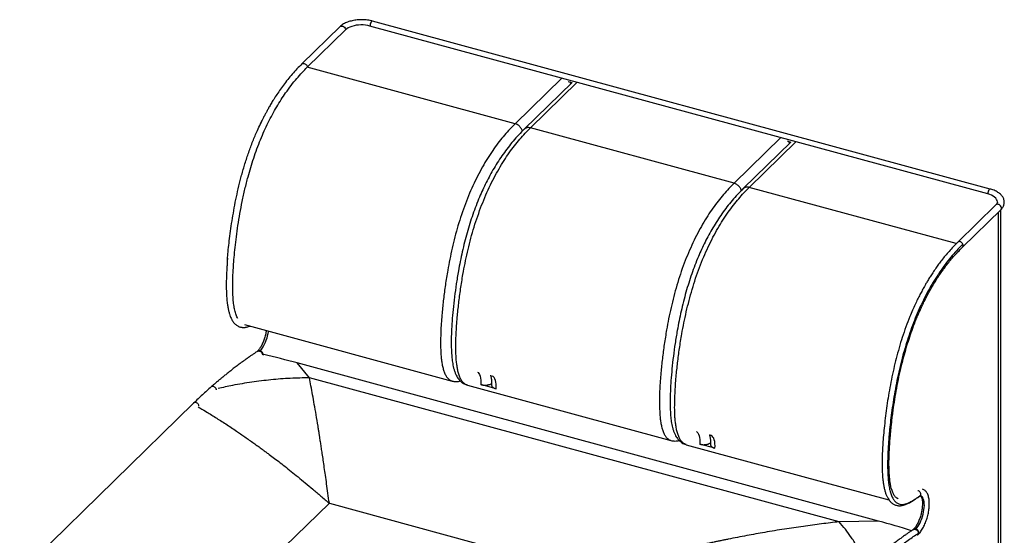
# Paper-space layout '_Trimetric' of a CAD drawing. Header units: millimetres. Extents: x -434 to 718, y -501 to 666.
# Tile 2 of 2: x -424 to 718, y 69 to 666. Entities that reach past the tile are written whole.
import ezdxf

# ---------------------------------------------------------------- set-up
doc = ezdxf.new("R2010")
doc.units = ezdxf.units.MM

psp = doc.layouts.new('_Trimetric')

# ---------------------------------------------------------------- linework, layer by layer
at = {"color": 7, "linetype": 'Continuous', "lineweight": 25}
for p, q in [((701.9, 470.1), (-14.4, 664.8)), ((-52.1, 658.4), (-96.4, 615.1)), ((-45.7, 654.6), (-90.1, 611.3)), ((699, 464.4), (-17.4, 659.1)), ((-96.4, 615.1), (-96.3, 615.2)), ((150.9, 545.8), (-90.1, 611.3)), ((205.1, 598.6), (150.9, 545.8)), ((168.6, 541), (222.8, 593.8)), ((212.5, 594.8), (217, 593.6)), ((217, 593.6), (161.6, 539.6)), ((-144.4, 545.8), (-142.7, 549.3)), ((-143.6, 547.5), (-145.5, 543.5)), ((404.8, 476.8), (168.6, 541)), ((458.9, 529.7), (404.8, 476.8)), ((466.3, 525.8), (470.8, 524.6)), ((470.8, 524.6), (415.5, 470.6)), ((422.5, 472), (476.6, 524.9)), ((662.6, 406.8), (422.5, 472)), ((708.5, 451.7), (664.2, 408.4)), ((669.8, 402.7), (714.1, 446)), ((714.2, -106.6), (714.2, 446.1)), ((711.3, 443.2), (711.3, -112.6)), ((-182.8, 387.1), (-182.7, 389.3)), ((-182.6, 389.8), (-182.7, 388.6)), ((-163.1, 313), (77.9, 247.5)), ((-141.4, 278.3), (-141.5, 278.2)), ((-141.5, 278.2), (-140.6, 278.1)), ((-140.6, 278.1), (-141.4, 278.3)), ((572.5, 85.2), (-101.8, 268.4)), ((-87.6, 251.3), (-101.8, 268.4)), ((526.6, 84.3), (-87.6, 251.3)), ((95, 242.9), (95.6, 242.7)), ((95.6, 242.7), (331.7, 178.5)), ((128.9, 238.5), (111.2, 243.3)), ((-221.9, 221.9), (-423.6, 25)), ((348.9, 173.9), (349.4, 173.7)), ((349.4, 173.7), (584.3, 109.9)), ((382.7, 169.5), (365, 174.3)), ((-116.4, 55.1), (-64.5, 105.7)), ((-64.5, 105.7), (237.1, 23.7)), ((572.5, 85.2), (526.6, 84.3)), ((617.8, 69.1), (618.5, 69.7))]:
    psp.add_line(p, q, dxfattribs=at)
at = {"color": 7, "linetype": 'Continuous', "lineweight": 25, "flags": 128}
for points in [[(-14.4, 664.8), (-14.6, 664.8), (-15.1, 664.7), (-15.6, 664.2), (-16.2, 663.4), (-16.6, 662.5), (-17, 661.3), (-17.3, 660.2), (-17.4, 659.1)], [(-52.1, 658.4), (-51.9, 658.6), (-51, 659), (-50, 659.1), (-49, 658.9), (-48, 658.4), (-47.1, 657.6), (-46.3, 656.7), (-45.9, 655.6), (-45.7, 654.6)], [(-17.4, 659.1), (-19.9, 659.7), (-22.5, 660.1), (-25.2, 660.3), (-28, 660.3), (-30.7, 660.2), (-33.4, 659.9), (-35.9, 659.4), (-38.3, 658.7), (-40.6, 657.9), (-42.6, 656.9), (-44.3, 655.8), (-45.7, 654.6)], [(215.4, 592.1), (215.1, 593), (214.5, 594.3)], [(469.2, 523.1), (468.9, 524), (468.3, 525.3)], [(701.9, 470.1), (701.8, 470.1), (701.3, 470), (700.8, 469.5), (700.2, 468.8), (699.7, 467.8), (699.4, 466.7), (699.1, 465.5), (699, 464.4)], [(710.2, 454.9), (710.2, 455.2), (709.9, 456.7), (709.3, 458), (708.3, 459.4), (707, 460.6), (705.4, 461.7), (703.5, 462.8), (701.4, 463.7), (699, 464.4)], [(714.1, 446), (714.5, 446.5), (714.8, 447.4), (714.8, 448.4), (714.5, 449.5), (713.9, 450.5), (713.1, 451.3), (712.1, 452), (711.1, 452.3), (710, 452.4), (709.1, 452.1), (708.5, 451.7)], [(-135.4, 305.6), (-135.5, 305.1), (-135.9, 302.4), (-136.5, 299.8), (-137.2, 297.2), (-138.1, 294.6), (-139, 292.2), (-140.1, 289.8), (-141.2, 287.7), (-142.4, 285.8), (-143.7, 284.1), (-144.9, 282.7)], [(107.3, 257.9), (107.9, 257.4), (108.9, 256.3), (109.7, 254.9), (110.4, 253.1), (110.8, 251), (111.2, 248.6), (111.3, 246.1), (111.2, 243.3)], [(128.9, 238.5), (129, 241.2), (128.8, 243.8), (128.5, 246.2), (128.1, 248.3), (127.4, 250), (126.6, 251.5), (125.6, 252.6), (124.5, 253.3), (123.9, 253.6)], [(123.6, 243.1), (123.6, 242.7), (123.8, 242), (123.9, 241.7), (124, 241.6), (124, 241.5), (124, 241.5), (124, 241.5), (124, 241.5), (124, 241.5), (124, 241.5), (124, 241.5), (124, 241.5), (124, 241.5), (124, 241.5), (124, 241.5), (124.5, 240.8), (125.2, 240.2), (125.9, 239.7), (127.3, 239), (128.9, 238.5)], [(361.1, 188.9), (361.7, 188.4), (362.7, 187.3), (363.5, 185.9), (364.2, 184.1), (364.7, 182), (365, 179.6), (365.1, 177.1), (365, 174.3)], [(382.7, 169.5), (382.8, 172.3), (382.7, 174.8), (382.4, 177.2), (381.9, 179.3), (381.2, 181.1), (380.4, 182.5), (379.4, 183.6), (378.3, 184.4), (377.7, 184.6)], [(377.4, 174.2), (377.4, 173.7), (377.6, 173.1), (377.8, 172.7), (377.8, 172.6), (377.8, 172.5), (377.8, 172.5), (377.8, 172.5), (377.8, 172.5), (377.8, 172.5), (377.8, 172.5), (377.8, 172.5), (377.8, 172.5), (377.8, 172.5), (377.8, 172.5), (377.8, 172.5), (378.4, 171.8), (379, 171.2), (379.7, 170.8), (381.1, 170), (382.7, 169.5)], [(615.7, 76), (616.9, 77.4), (618.2, 79.1), (619.4, 81), (620.5, 83.1), (621.6, 85.4), (622.5, 87.9), (623.4, 90.5), (624.1, 93.1), (624.7, 95.7), (625.1, 98.3), (625.4, 100.9), (625.5, 103.3), (625.4, 105.6), (625.2, 107.6), (624.8, 109.5), (624.3, 111.1), (623.6, 112.4), (622.8, 113.4), (621.8, 114), (621.2, 114.3)], [(618.5, 69.7), (618.5, 69.8), (619, 70.6), (619.2, 71.6), (619, 72.7), (618.5, 73.8), (617.7, 74.8), (616.8, 75.5), (615.7, 76)]]:
    psp.add_lwpolyline(points, dxfattribs=at)
at = {"color": 7, "linetype": 'Continuous', "lineweight": 25}
for centre, radius, start, end in [((-145.8, 280), 2.84, 71.3768, 131.7299), ((-146.2, 278.1), 4.86, 3.3916, 74.3338), ((-354.8, -662.4), 964.6, 74.7941, 77.1685), ((310.8, -877.1), 997.2, 72.4942, 74.784), ((614.8, 73.3), 2.82, 71.1144, 131.9582), ((616.1, 70.9), 2.51, 305.0973, 2.506)]:
    psp.add_arc(centre, radius, start, end, dxfattribs=at)
for points, knots in [([(-14.4, 664.8), (-14.9, 664.9), (-16.3, 665.3), (-18.7, 665.7), (-21.7, 666.2), (-24.7, 666.4), (-27.7, 666.4), (-30.7, 666.3), (-33.6, 666), (-36.6, 665.6), (-39.4, 664.9), (-42.1, 664.2), (-44.6, 663.2), (-47, 662.1), (-49.2, 660.8), (-50.8, 659.5), (-51.7, 658.7), (-52.1, 658.4)], [0, 0, 0, 0, 0.037454, 0.108012, 0.178335, 0.248483, 0.318542, 0.388596, 0.458712, 0.528972, 0.599467, 0.670294, 0.741549, 0.81331, 0.885595, 0.958276, 1, 1, 1, 1]), ([(-170.6, 319.8), (-170.9, 320.4), (-172.1, 322.4), (-173.5, 326.7), (-174.8, 332.4), (-175.8, 339.3), (-176.4, 347.1), (-176.6, 355.7), (-176.5, 364.2), (-176.2, 372.5), (-175.7, 381.3), (-174.9, 391.2), (-173.8, 402.6), (-172.3, 415), (-170.5, 428.1), (-168.2, 441.8), (-165.6, 455.8), (-162.5, 470), (-159.1, 483.2), (-155.7, 495.2), (-152.2, 506.1), (-148.5, 516.8), (-144.4, 527.3), (-140, 537.5), (-135.4, 547.3), (-130.6, 556.6), (-125.6, 565.4), (-120.4, 573.8), (-114.8, 582.1), (-108.8, 590.3), (-102.4, 598.2), (-96.2, 605.2), (-92.1, 609.3), (-90.1, 611.3)], [0, 0, 0, 0, 0.011816, 0.036088, 0.060337, 0.084669, 0.113918, 0.142801, 0.170666, 0.196762, 0.220677, 0.252406, 0.287019, 0.32393, 0.362581, 0.40245, 0.443065, 0.484016, 0.524642, 0.556776, 0.588783, 0.620872, 0.653273, 0.685885, 0.718347, 0.750771, 0.783256, 0.815871, 0.848195, 0.8878, 0.926427, 0.963905, 1, 1, 1, 1]), ([(-96.3, 615.2), (-98.2, 613.3), (-102, 609.5), (-107.5, 603.4), (-112.7, 597.1), (-117.6, 590.8), (-122.1, 584.6), (-126.2, 578.6), (-129.7, 573.1), (-132.6, 568.2), (-135, 564), (-137, 560.3), (-138.9, 556.8), (-140.7, 553.4), (-142.3, 550.3), (-143.2, 548.4), (-143.6, 547.5)], [0, 0, 0, 0, 0.117096, 0.229982, 0.337303, 0.438079, 0.531602, 0.617355, 0.694756, 0.754808, 0.807682, 0.853434, 0.892215, 0.936076, 0.971977, 1, 1, 1, 1]), ([(-96.3, 615.2), (-96.2, 615.3), (-95.9, 615.6), (-95, 615.9), (-93.6, 615.8), (-92.2, 615.1), (-91, 614.1), (-90.2, 612.7), (-90.1, 611.8), (-90.1, 611.3)], [0, 0, 0, 0, 0.030755, 0.192296, 0.353837, 0.515378, 0.676918, 0.838459, 1, 1, 1, 1]), ([(-182.7, 389.3), (-182.6, 390.4), (-182.2, 394.7), (-181.4, 402.5), (-180.3, 413), (-178.8, 424.3), (-176.9, 436.2), (-174.8, 448.5), (-172.3, 461), (-169.5, 473.6), (-166.2, 486.5), (-162.4, 499.5), (-158.1, 512.7), (-153.3, 525.6), (-148.7, 536.7), (-145.6, 543.2), (-144.4, 545.8)], [0, 0, 0, 0, 0.021681, 0.084409, 0.150745, 0.223336, 0.298334, 0.375023, 0.452758, 0.530968, 0.608522, 0.692269, 0.775793, 0.859882, 0.94496, 1, 1, 1, 1]), ([(150.9, 545.8), (148.9, 543.8), (144.8, 539.6), (138.6, 532.7), (132.5, 525.2), (126.4, 517), (120.4, 508), (114.5, 498.4), (108.8, 488), (103.3, 476.9), (98, 465.2), (93.2, 453), (88.7, 440.4), (84.6, 427.6), (81, 414.6), (77.9, 401.6), (75.1, 388.7), (72.4, 374.5), (70, 359), (67.8, 342.4), (66.3, 328.3), (65.4, 316.5), (64.8, 306.9), (64.5, 297.4), (64.4, 288.1), (64.7, 280.2), (65.3, 273.7), (66, 268.4), (67, 263.5), (68.3, 258.9), (69.9, 254.9), (71.9, 251.6), (74.4, 249.2), (76.4, 247.9), (77.7, 247.7), (77.9, 247.6)], [0, 0, 0, 0, 0.034519, 0.069138, 0.103923, 0.138873, 0.173974, 0.209212, 0.244555, 0.280003, 0.315547, 0.351128, 0.386691, 0.422172, 0.457492, 0.492598, 0.527474, 0.562181, 0.608233, 0.654121, 0.7, 0.72759, 0.755315, 0.783266, 0.811551, 0.840285, 0.858557, 0.877124, 0.895986, 0.915193, 0.934754, 0.954598, 0.974609, 0.994635, 1, 1, 1, 1]), ([(161.6, 539.6), (159.5, 537.4), (155.1, 533.1), (148.8, 525.9), (142.8, 518.5), (137.1, 510.7), (131.6, 502.7), (126.5, 494.4), (121.8, 486.1), (117.4, 477.7), (113.4, 469.3), (109.4, 460.4), (105.6, 450.9), (101.8, 440.6), (98.3, 430.1), (95.1, 419.4), (92.2, 408.4), (89.6, 397.4), (87.2, 386.2), (84.9, 373.8), (82.6, 360), (80.6, 345.1), (79, 330.7), (77.8, 317.2), (77.1, 304.9), (76.8, 294.6), (76.9, 286.2), (77.2, 279.2), (77.8, 272.5), (78.6, 267), (79.6, 262.5), (80.6, 259.1), (81.8, 255.9), (83.1, 253.2), (84.5, 251), (85.6, 249.4), (86.7, 248.2), (87.6, 247.3), (88.9, 246.1), (90.7, 244.8), (92.6, 243.7), (94, 243.3), (94.6, 243.1)], [0, 0, 0, 0, 0.037055, 0.072865, 0.107465, 0.140836, 0.172965, 0.203843, 0.233448, 0.261777, 0.288843, 0.314638, 0.345081, 0.374838, 0.404882, 0.435195, 0.465752, 0.496536, 0.527548, 0.55882, 0.600923, 0.643523, 0.685785, 0.725229, 0.761779, 0.795517, 0.81902, 0.840982, 0.862664, 0.886323, 0.898989, 0.912256, 0.926047, 0.938594, 0.949269, 0.958041, 0.961662, 0.966883, 0.973726, 0.982206, 0.992324, 1, 1, 1, 1]), ([(95.6, 242.8), (95.3, 242.8), (94.1, 243.1), (92.1, 244.4), (89.6, 246.8), (87.6, 250.1), (85.9, 254.1), (84.6, 258.7), (83.7, 263.6), (83, 268.9), (82.4, 275.4), (82.1, 283.3), (82.2, 292.6), (82.5, 302.1), (83.1, 311.6), (84, 323.5), (85.5, 337.6), (87.6, 354.2), (90.1, 369.7), (92.8, 383.9), (95.6, 396.8), (98.7, 409.8), (102.3, 422.8), (106.4, 435.6), (110.9, 448.2), (115.7, 460.4), (120.9, 472.1), (126.5, 483.2), (132.2, 493.6), (138.1, 503.2), (144.1, 512.2), (150.2, 520.4), (156.3, 527.9), (162.5, 534.8), (166.6, 539), (168.6, 541)], [0, 0, 0, 0, 0.005156, 0.025183, 0.045199, 0.065046, 0.08461, 0.103834, 0.122716, 0.141272, 0.159539, 0.188283, 0.216574, 0.244528, 0.272259, 0.299856, 0.345738, 0.391645, 0.437701, 0.472415, 0.5073, 0.542413, 0.57774, 0.613229, 0.648799, 0.684387, 0.719938, 0.755394, 0.790744, 0.825989, 0.861098, 0.896055, 0.930847, 0.965474, 1, 1, 1, 1]), ([(159.4, 537.3), (159.3, 537.6), (159.1, 538.5), (158.3, 540), (157.2, 541.6), (155.9, 543.1), (154.3, 544.3), (152.7, 545.2), (151.5, 545.6), (150.9, 545.8)], [0, 0, 0, 0, 0.0880794, 0.2400661, 0.3920529, 0.5440397, 0.6960265, 0.8480132, 1, 1, 1, 1]), ([(168.6, 541), (168.1, 541.1), (166.9, 541.4), (165.2, 541.3), (163.7, 540.9), (162.5, 540.3), (161.9, 539.8), (161.7, 539.5)], [0, 0, 0, 0, 0.215432, 0.430863, 0.646295, 0.861726, 1, 1, 1, 1]), ([(404.8, 476.8), (402.7, 474.8), (398.6, 470.7), (392.5, 463.8), (386.3, 456.2), (380.2, 448), (374.2, 439.1), (368.3, 429.4), (362.6, 419), (357.1, 407.9), (351.9, 396.3), (347, 384.1), (342.5, 371.5), (338.5, 358.6), (334.9, 345.6), (331.7, 332.6), (328.9, 319.7), (326.3, 305.5), (323.8, 290), (321.6, 273.4), (320.1, 259.3), (319.2, 247.5), (318.6, 237.9), (318.3, 228.4), (318.3, 219.2), (318.6, 211.2), (319.1, 204.7), (319.8, 199.5), (320.8, 194.5), (322.1, 189.9), (323.7, 185.9), (325.8, 182.6), (328.2, 180.2), (330.2, 178.9), (331.5, 178.7), (331.8, 178.6)], [0, 0, 0, 0, 0.034519, 0.069138, 0.103923, 0.138874, 0.173975, 0.209213, 0.244555, 0.280004, 0.315548, 0.351129, 0.386691, 0.422173, 0.457492, 0.492598, 0.527476, 0.562183, 0.608229, 0.654127, 0.7, 0.727589, 0.755315, 0.783265, 0.811549, 0.840288, 0.858551, 0.877103, 0.89598, 0.915201, 0.934762, 0.954602, 0.974614, 0.994639, 1, 1, 1, 1]), ([(415.5, 470.6), (413.3, 468.4), (409, 464.1), (402.7, 456.9), (396.6, 449.5), (390.9, 441.7), (385.5, 433.7), (380.4, 425.4), (375.6, 417.1), (371.2, 408.7), (367.2, 400.3), (363.3, 391.4), (359.4, 381.9), (355.6, 371.6), (352.2, 361.1), (349, 350.4), (346.1, 339.5), (343.4, 328.4), (341, 317.3), (338.7, 304.8), (336.4, 291.1), (334.4, 276.2), (332.8, 261.8), (331.6, 248.2), (330.9, 235.9), (330.6, 225.6), (330.7, 217.2), (331, 210.3), (331.6, 203.6), (332.4, 198), (333.5, 193.5), (334.4, 190.1), (335.6, 186.9), (337, 184.2), (338.3, 182), (339.5, 180.4), (340.5, 179.3), (341.4, 178.3), (342.8, 177.1), (344.5, 175.8), (346.5, 174.7), (347.9, 174.3), (348.5, 174.1)], [0, 0, 0, 0, 0.037055, 0.072865, 0.107465, 0.140836, 0.172965, 0.203843, 0.233448, 0.261777, 0.288843, 0.314638, 0.345082, 0.374838, 0.404882, 0.435195, 0.465752, 0.496536, 0.527549, 0.55882, 0.600923, 0.643523, 0.685785, 0.725229, 0.761779, 0.795517, 0.819021, 0.840982, 0.862665, 0.886324, 0.898989, 0.912257, 0.926047, 0.938594, 0.949269, 0.958041, 0.961662, 0.966883, 0.973726, 0.982206, 0.992324, 1, 1, 1, 1]), ([(349.4, 173.8), (349.2, 173.9), (347.9, 174.1), (345.9, 175.4), (343.5, 177.8), (341.4, 181.1), (339.8, 185.1), (338.5, 189.7), (337.5, 194.7), (336.8, 199.9), (336.2, 206.4), (335.9, 214.3), (336, 223.6), (336.3, 233.1), (336.9, 242.7), (337.8, 254.5), (339.3, 268.6), (341.5, 285.2), (343.9, 300.7), (346.6, 314.9), (349.4, 327.8), (352.6, 340.8), (356.2, 353.8), (360.2, 366.7), (364.7, 379.2), (369.6, 391.4), (374.8, 403.1), (380.3, 414.2), (386, 424.6), (391.9, 434.2), (397.9, 443.2), (404, 451.4), (410.2, 458.9), (416.3, 465.9), (420.4, 470), (422.5, 472)], [0, 0, 0, 0, 0.005156, 0.025183, 0.045199, 0.065046, 0.08461, 0.103834, 0.122716, 0.141272, 0.159539, 0.188283, 0.216574, 0.244528, 0.272259, 0.299856, 0.345738, 0.391645, 0.437701, 0.472415, 0.5073, 0.542413, 0.57774, 0.613229, 0.648799, 0.684387, 0.719938, 0.755394, 0.790744, 0.825989, 0.861098, 0.896055, 0.930847, 0.965474, 1, 1, 1, 1]), ([(413.2, 468.3), (413.1, 468.6), (412.9, 469.6), (412.2, 471), (411.1, 472.6), (409.7, 474.1), (408.2, 475.3), (406.5, 476.3), (405.3, 476.6), (404.8, 476.8)], [0, 0, 0, 0, 0.088079, 0.240066, 0.392053, 0.544039, 0.696026, 0.848013, 1, 1, 1, 1]), ([(422.5, 472), (421.9, 472.1), (420.7, 472.4), (419.1, 472.3), (417.5, 472), (416.3, 471.4), (415.7, 470.8), (415.5, 470.6)], [0, 0, 0, 0, 0.215432, 0.430863, 0.646295, 0.861727, 1, 1, 1, 1]), ([(714.1, 446), (714.4, 446.3), (715.2, 447.1), (716.3, 448.5), (717.3, 450.3), (717.9, 452.1), (718.2, 454), (718.2, 455.8), (717.9, 457.7), (717.3, 459.4), (716.4, 461.1), (715.2, 462.7), (713.7, 464.2), (711.9, 465.6), (709.8, 466.9), (707.6, 468.1), (705.1, 469.1), (703.2, 469.7), (702.1, 470), (701.9, 470.1)], [0, 0, 0, 0, 0.037429, 0.104867, 0.163956, 0.227188, 0.288124, 0.347405, 0.406047, 0.464804, 0.524691, 0.586479, 0.650525, 0.716646, 0.784198, 0.852415, 0.920633, 0.984962, 1, 1, 1, 1]), ([(710.2, 454.9), (710.2, 454.8), (710.3, 454.6), (710.1, 454.1), (709.8, 453.3), (709.3, 452.5), (708.8, 452), (708.5, 451.7)], [0, 0, 0, 0, 0.023684, 0.3159578, 0.5570187, 0.7822809, 1, 1, 1, 1]), ([(664.2, 408.4), (662.5, 406.7), (659.1, 403.3), (654.3, 398), (649.8, 392.9), (645.8, 387.8), (642.1, 383), (638.7, 378.2), (635.4, 373.3), (632.3, 368.6), (629.7, 364.4), (627.5, 360.6), (625.3, 356.8), (623, 352.6), (620.4, 347.6), (617.6, 342.2), (614.7, 336.1), (611.7, 329.4), (608.1, 320.8), (604.1, 310.3), (599.9, 298.2), (596.2, 286), (592.8, 273.8), (589.9, 261.6), (587.3, 249.3), (584.9, 237), (582.9, 224.8), (581.2, 213), (579.8, 201.4), (578.6, 190.1), (577.7, 180.6), (577.2, 172.5), (576.8, 165.6), (576.6, 158.5), (576.5, 151.8), (576.6, 145.7), (576.8, 140.2), (577.1, 135.6), (577.6, 131.3), (578.2, 127.1), (579, 123), (580, 119.1), (581.2, 115.7), (582.6, 112.7), (584.2, 109.9), (586.3, 107.3), (588.9, 105.1), (591.5, 103.8), (593.8, 103.2), (595.4, 102.9), (596.7, 102.9), (597.6, 102.9), (598.3, 103), (599, 103.1), (600.1, 103.3), (601.6, 103.6), (603.4, 104.2), (605.3, 105), (607.3, 105.9), (609.4, 107), (611.6, 108.3), (613.9, 109.8), (616.7, 111.6), (618.7, 113), (619.8, 113.7)], [0, 0, 0, 0, 0.025228, 0.048443, 0.069769, 0.089316, 0.107181, 0.123448, 0.140956, 0.156362, 0.169746, 0.18118, 0.190717, 0.203935, 0.217997, 0.233222, 0.249621, 0.267221, 0.286057, 0.31576, 0.345075, 0.373905, 0.402436, 0.430835, 0.459578, 0.488401, 0.517002, 0.545097, 0.572842, 0.600342, 0.626898, 0.642711, 0.660485, 0.678941, 0.696555, 0.712934, 0.727831, 0.741109, 0.752526, 0.765061, 0.778721, 0.792401, 0.804994, 0.816898, 0.828837, 0.842228, 0.856694, 0.87199, 0.879698, 0.887102, 0.892934, 0.897081, 0.899223, 0.902237, 0.90626, 0.91409, 0.923899, 0.931625, 0.940628, 0.95128, 0.960683, 0.971649, 0.984586, 1, 1, 1, 1]), ([(670.2, 406.2), (667.8, 403.8), (663.1, 399.1), (656.3, 391.2), (649.6, 382.9), (643.3, 374), (637.2, 364.5), (631.3, 354.6), (625.8, 344.3), (620.8, 333.8), (616.1, 323.2), (611.7, 312.1), (607.7, 300.7), (604, 289), (600.5, 277), (597.3, 264.4), (594.4, 251.4), (591.9, 238.6), (589.7, 226), (587.9, 213.8), (586.4, 202.2), (585.3, 192.1), (584.5, 183.3), (583.9, 175.6), (583.4, 167.7), (583, 159.3), (582.9, 150.7), (583, 142), (583.4, 134.2), (584.2, 127.6), (585.2, 122), (586.6, 117), (588.3, 112.6), (590.4, 109.1), (592.9, 106.5), (595.7, 104.9), (598.7, 104.3), (601.7, 104.5), (604.8, 105.3), (607.5, 106.5), (609.9, 107.7), (612.2, 109.1), (614.7, 110.6), (617.5, 112.5), (619.5, 113.8), (620.6, 114.5)], [0, 0, 0, 0, 0.034676, 0.068277, 0.100908, 0.13269, 0.163763, 0.194345, 0.224736, 0.252536, 0.280391, 0.308425, 0.336461, 0.364238, 0.391926, 0.422191, 0.452651, 0.483003, 0.512827, 0.541846, 0.569753, 0.596215, 0.615767, 0.634133, 0.65375, 0.675264, 0.698073, 0.721625, 0.745434, 0.763471, 0.781492, 0.799521, 0.817646, 0.835692, 0.85366, 0.87179, 0.889101, 0.905533, 0.921162, 0.936536, 0.946847, 0.958039, 0.970424, 0.984309, 1, 1, 1, 1]), ([(595.1, 111.1), (595, 111.1), (594.6, 111.2), (593.9, 111.5), (593.1, 112), (592.2, 112.8), (591.1, 114), (590.1, 115.6), (589.2, 117.4), (588.4, 119.3), (587.6, 121.8), (586.7, 125), (585.9, 129.2), (585.3, 133.9), (584.9, 139), (584.6, 144.2), (584.5, 149.7), (584.5, 155.1), (584.6, 160.2), (584.8, 165), (585, 169.5), (585.3, 173.7), (585.5, 177.1), (585.8, 180.4), (586.1, 183.8), (586.4, 187.6), (586.8, 191.9), (587.3, 196.9), (588, 202.7), (588.8, 209.3), (590, 218.3), (591.7, 229.4), (594.1, 242.4), (596.7, 255.4), (599.5, 267.4), (602.4, 278.5), (605.3, 288.6), (608.6, 298.8), (612.1, 309), (615.4, 317.5), (618.1, 324), (620, 328.3), (621.5, 331.6), (622.7, 334.3), (623.9, 336.7), (625.2, 339.5), (626.9, 342.9), (628.9, 346.7), (631.1, 350.8), (633.6, 355.2), (636.4, 360.1), (639.7, 365.4), (643.2, 370.7), (646.9, 376), (650.7, 381.1), (654.9, 386.5), (659.5, 391.9), (664.5, 397.4), (668, 400.9), (669.8, 402.7)], [0, 0, 0, 0, 0.004125, 0.013432, 0.021964, 0.032573, 0.044799, 0.057317, 0.068384, 0.077885, 0.089392, 0.103301, 0.119708, 0.138677, 0.15454, 0.171849, 0.190145, 0.20729, 0.222851, 0.236773, 0.251077, 0.263171, 0.273188, 0.281555, 0.292101, 0.302585, 0.314544, 0.328702, 0.345183, 0.364098, 0.384456, 0.420497, 0.456628, 0.492418, 0.527312, 0.555185, 0.583324, 0.611847, 0.640906, 0.670214, 0.686246, 0.699458, 0.709876, 0.717511, 0.724263, 0.733179, 0.744304, 0.757904, 0.771142, 0.786538, 0.804121, 0.823991, 0.846284, 0.866808, 0.889203, 0.91358, 0.940069, 0.96882, 1, 1, 1, 1]), ([(670.2, 406.2), (670, 406.6), (669.5, 407.4), (668.4, 408.4), (667, 409.1), (665.6, 409.2), (664.7, 408.9), (664.3, 408.5), (664.3, 408.4)], [0, 0, 0, 0, 0.1658967, 0.3591, 0.5523032, 0.7455064, 0.9387096, 1, 1, 1, 1]), ([(669.7, 402.7), (669.9, 402.9), (670.4, 403.4), (670.6, 404.6), (670.4, 405.6), (670.2, 406.1), (670.2, 406.2)], [0, 0, 0, 0, 0.241039, 0.595081, 0.949123, 1, 1, 1, 1]), ([(-182.7, 388.6), (-182.8, 387.6), (-183, 385.2), (-183.2, 381.2), (-183.5, 376.2), (-183.8, 370.4), (-184, 363.9), (-184.1, 357.2), (-183.9, 350.4), (-183.6, 343.8), (-183, 338), (-182.2, 333.1), (-181.4, 328.9), (-180.4, 325.4), (-179.5, 322.6), (-178.6, 320.6), (-177.8, 319.1), (-177.2, 317.9), (-176.6, 316.9), (-175.9, 316), (-175, 314.8), (-173.8, 313.5), (-172.3, 312.3), (-170.7, 311.3), (-169, 310.5), (-167.5, 310), (-166.2, 309.8), (-165, 309.7), (-164, 309.6), (-163.2, 309.6), (-162.4, 309.7), (-161.6, 309.8), (-160.5, 310), (-159, 310.4), (-157.6, 310.8), (-156.7, 311.2), (-156.5, 311.2)], [0, 0, 0, 0, 0.023925, 0.055714, 0.094589, 0.14405, 0.19909, 0.25657, 0.315575, 0.375317, 0.43516, 0.479906, 0.524512, 0.566007, 0.602016, 0.626867, 0.648017, 0.665471, 0.679268, 0.692734, 0.710776, 0.735506, 0.763121, 0.78993, 0.815834, 0.839557, 0.857858, 0.874366, 0.88864, 0.90037, 0.909629, 0.919813, 0.935416, 0.960214, 0.991649, 1, 1, 1, 1]), ([(-137.7, 306.1), (-137.8, 305.3), (-138.1, 303.6), (-138.6, 301.1), (-139.3, 298.5), (-140.1, 296), (-140.9, 293.6), (-141.9, 291.3), (-142.9, 289.1), (-144, 287.1), (-145.1, 285.4), (-146.2, 283.9), (-147.1, 282.8), (-147.6, 282.3), (-147.7, 282.2)], [0, 0, 0, 0, 0.086396, 0.174793, 0.263424, 0.352132, 0.440732, 0.529056, 0.616934, 0.704171, 0.790535, 0.875759, 0.959553, 1, 1, 1, 1]), ([(-147.8, 282), (-149, 281.2), (-151.2, 279.7), (-154.3, 277.6), (-156.9, 275.8), (-159, 274.3), (-160.8, 273), (-162.5, 271.8), (-165.2, 269.9), (-169, 267.1), (-173.6, 263.6), (-177.9, 260.3), (-181.8, 257.2), (-184.9, 254.7), (-187.3, 252.8), (-189.2, 251.2), (-191.6, 249.2), (-194.5, 246.7), (-197.9, 243.9), (-200.3, 241.8), (-201.6, 240.7)], [0, 0, 0, 0, 0.0675152, 0.1254118, 0.1736996, 0.2123884, 0.2436594, 0.2748327, 0.3065029, 0.3955562, 0.4849641, 0.5608236, 0.6356045, 0.7038828, 0.7314743, 0.7675773, 0.8125053, 0.8662373, 0.9287466, 1, 1, 1, 1]), ([(-147.9, 281.9), (-147.7, 282), (-147.4, 282.2), (-146.6, 282.4), (-145.4, 282.3), (-144.3, 281.8), (-143.5, 281.2), (-142.8, 280.4), (-142.4, 279.5), (-142.1, 278.6), (-142.1, 278.1), (-142.1, 277.9)], [0, 0, 0, 0, 0.07756, 0.164857, 0.331899, 0.498547, 0.585918, 0.675756, 0.820614, 0.913759, 1, 1, 1, 1]), ([(-87.6, 251.3), (-95, 251.1), (-109.8, 250.8), (-132.2, 249), (-154.5, 246.3), (-175, 242.9), (-188, 240), (-193.6, 238.8)], [0, 0, 0, 0, 0.2101897, 0.4203795, 0.6305692, 0.8407589, 1, 1, 1, 1]), ([(-64.5, 105.7), (-65.1, 109.6), (-66.1, 117.2), (-67.6, 128), (-69, 138), (-70.3, 147.2), (-71.5, 155.7), (-72.7, 163.1), (-73.7, 169.7), (-74.5, 175.4), (-75.2, 179.5), (-75.6, 182.2), (-75.8, 183.6), (-76, 185.1), (-76.3, 186.8), (-76.6, 188.8), (-77, 191), (-77.3, 193.1), (-78.3, 198.9), (-79.8, 208.2), (-81.9, 220.3), (-83.9, 231.4), (-85.8, 241.7), (-87, 248.1), (-87.6, 251.3)], [0, 0, 0, 0, 0.068002, 0.13235, 0.193045, 0.250087, 0.303474, 0.353209, 0.393952, 0.431867, 0.466952, 0.47675, 0.486303, 0.495609, 0.507254, 0.52223, 0.537124, 0.551935, 0.566663, 0.660293, 0.750441, 0.837108, 0.920294, 1, 1, 1, 1]), ([(122.3, 254.3), (122.3, 254.1), (122.5, 253.8), (122.8, 252.9), (123.1, 251.8), (123.3, 250.3), (123.5, 248.6), (123.6, 246.6), (123.6, 244.8), (123.6, 243.6), (123.6, 243.1)], [0, 0, 0, 0, 0.119691, 0.243765, 0.371637, 0.503897, 0.640541, 0.781224, 0.925433, 1, 1, 1, 1]), ([(-201.6, 240.7), (-205, 237.7), (-211.7, 231.7), (-218.5, 225.1), (-221.9, 221.9)], [0, 0, 0, 0, 0.500016, 1, 1, 1, 1]), ([(-195.5, 237.3), (-195.5, 237.5), (-195.6, 238.3), (-196.3, 239.5), (-197.5, 240.6), (-198.9, 241.3), (-200.2, 241.3), (-201.2, 241.1), (-201.5, 240.7), (-201.6, 240.6)], [0, 0, 0, 0, 0.100686, 0.273391, 0.446035, 0.618536, 0.791223, 0.963833, 1, 1, 1, 1]), ([(77.9, 247.5), (78.6, 247.4), (80.1, 247), (82.6, 246.9), (85.1, 247), (86.7, 247.4), (87.3, 247.6)], [0, 0, 0, 0, 0.191502, 0.455898, 0.789977, 1, 1, 1, 1]), ([(111.2, 243.3), (111.6, 243.2), (112.4, 243), (113.6, 242.8), (114.7, 242.7), (115.5, 242.7), (116.1, 242.7), (116.8, 242.7), (117.4, 242.7), (118.1, 242.8), (118.6, 242.9), (118.9, 242.9), (119.3, 243), (119.8, 243.1), (120.6, 243.3), (121.4, 243.5), (122.5, 243.9), (123.2, 244.3), (123.6, 244.6)], [0, 0, 0, 0, 0.092659, 0.188133, 0.28644, 0.327982, 0.372015, 0.41854, 0.46756, 0.519075, 0.573089, 0.575207, 0.5942, 0.649006, 0.70427, 0.774513, 0.859734, 1, 1, 1, 1]), ([(-215.7, 218.8), (-215.7, 219), (-215.8, 219.7), (-216.5, 220.8), (-217.7, 221.9), (-219.1, 222.5), (-220.4, 222.6), (-221.4, 222.4), (-221.7, 221.9), (-221.8, 221.8)], [0, 0, 0, 0, 0.085964, 0.257861, 0.429758, 0.601655, 0.773552, 0.94545, 1, 1, 1, 1]), ([(-216.7, 217.6), (-213.8, 215.9), (-207.1, 211.9), (-196.5, 205.3), (-184.6, 197.7), (-174.8, 191.2), (-167.4, 186.1), (-162.4, 182.7), (-157.3, 179.1), (-152.2, 175.5), (-147.3, 171.9), (-142.9, 168.8), (-139.1, 165.9), (-134.8, 162.8), (-129.5, 158.8), (-123, 153.9), (-116.1, 148.5), (-108.6, 142.6), (-100.7, 136.2), (-92.3, 129.3), (-83.5, 122), (-74.2, 114.1), (-67.8, 108.5), (-64.5, 105.7)], [0, 0, 0, 0, 0.057373, 0.133185, 0.211708, 0.292941, 0.325595, 0.358668, 0.39216, 0.42607, 0.45833, 0.489792, 0.51181, 0.534548, 0.573608, 0.615965, 0.661619, 0.71057, 0.762818, 0.817343, 0.875048, 0.935934, 1, 1, 1, 1]), ([(376.1, 185.3), (376.2, 185.2), (376.3, 184.8), (376.6, 183.9), (376.9, 182.8), (377.2, 181.3), (377.4, 179.6), (377.5, 177.6), (377.5, 175.8), (377.4, 174.6), (377.4, 174.2)], [0, 0, 0, 0, 0.119691, 0.243765, 0.371637, 0.503897, 0.640541, 0.781224, 0.925433, 1, 1, 1, 1]), ([(331.7, 178.5), (332.4, 178.4), (334, 178), (336.4, 177.9), (338.9, 178), (340.5, 178.4), (341.2, 178.6)], [0, 0, 0, 0, 0.191501, 0.455889, 0.789949, 1, 1, 1, 1]), ([(365, 174.3), (365.4, 174.2), (366.2, 174), (367.5, 173.8), (368.5, 173.7), (369.4, 173.7), (370, 173.7), (370.6, 173.7), (371.3, 173.8), (372, 173.8), (372.4, 173.9), (372.8, 174), (373.1, 174), (373.7, 174.1), (374.4, 174.3), (375.2, 174.6), (376.3, 175), (377, 175.4), (377.4, 175.6)], [0, 0, 0, 0, 0.092659, 0.188133, 0.28644, 0.327982, 0.372015, 0.41854, 0.46756, 0.519075, 0.573089, 0.575207, 0.5942, 0.649006, 0.70427, 0.774513, 0.859734, 1, 1, 1, 1]), ([(621.2, 114.3), (621.2, 114.3), (621.2, 114.3), (621.3, 114.2), (621.5, 114), (621.9, 113.4), (622.3, 112.5), (622.7, 111.4), (623, 109.9), (623.2, 108.2), (623.3, 106.3), (623.3, 104.2), (623.2, 101.9), (622.9, 99.5), (622.5, 96.9), (622, 94.4), (621.3, 91.8), (620.5, 89.3), (619.7, 86.9), (618.7, 84.5), (617.7, 82.4), (616.6, 80.4), (615.5, 78.6), (614.4, 77.1), (613.5, 76.1), (613, 75.6), (612.9, 75.4)], [0, 0, 0, 0, 0.0289209, 0.0739414, 0.1129373, 0.1543182, 0.1943306, 0.2344974, 0.2753986, 0.3172052, 0.3598603, 0.4032295, 0.4471639, 0.4915258, 0.5361957, 0.581072, 0.6260666, 0.6711004, 0.7160793, 0.7609184, 0.8055312, 0.849818, 0.8936619, 0.9369273, 0.9794663, 1, 1, 1, 1]), ([(617.8, 120.6), (618.1, 120.6), (618.6, 120.4), (619.5, 119.8), (620.3, 118.9), (620.8, 117.9), (621.1, 116.8), (621.1, 115.7), (620.8, 114.9), (620.6, 114.6), (620.6, 114.5)], [0, 0, 0, 0, 0.097214, 0.243035, 0.388855, 0.534676, 0.680497, 0.826318, 0.972139, 1, 1, 1, 1]), ([(618.5, 69.7), (618.7, 70), (619.6, 70.8), (620.9, 72.4), (622.3, 74.5), (623.7, 76.7), (625, 79.2), (626.2, 81.8), (627.3, 84.5), (628.3, 87.2), (629.1, 90.1), (629.9, 93), (630.5, 95.9), (630.9, 98.8), (631.2, 101.6), (631.3, 104.3), (631.3, 107), (631.1, 109.5), (630.8, 111.9), (630.2, 114.2), (629.5, 116.2), (628.6, 117.9), (627.5, 119.3), (626.4, 120.4), (625, 121.3), (624, 121.8), (623.3, 122), (623.3, 122)], [0, 0, 0, 0, 0.023329, 0.068299, 0.112855, 0.156909, 0.200511, 0.24376, 0.286757, 0.329587, 0.372322, 0.415029, 0.457762, 0.500572, 0.54353, 0.586716, 0.630227, 0.674182, 0.71872, 0.763963, 0.809888, 0.850609, 0.888666, 0.92427, 0.958175, 0.994519, 1, 1, 1, 1]), ([(620.6, 114.5), (620.4, 114.3), (620.2, 114), (619.9, 113.8), (619.8, 113.7)], [0, 0, 0, 0, 0.686614, 1, 1, 1, 1]), ([(619.8, 113.7), (619.9, 113.8), (620.3, 114), (620.8, 114.2), (621.1, 114.3), (621.2, 114.3), (621.2, 114.3), (621.2, 114.3)], [0, 0, 0, 0, 0.135231, 0.37267, 0.612457, 0.86626, 1, 1, 1, 1]), ([(526.6, 84.3), (519.9, 83.5), (506.1, 81.9), (484.9, 79), (463, 75.8), (441.1, 72.2), (419.4, 68.3), (403.9, 65.3), (393.9, 63.3), (389.6, 62.4), (385.5, 61.6), (381.9, 60.8), (378.9, 60.2), (376.1, 59.6), (373.3, 59), (367.7, 57.8), (358.9, 55.9), (346.8, 53.1), (333.8, 50), (319.7, 46.6), (304.9, 42.8), (289.2, 38.6), (272.6, 34.1), (255.2, 29.1), (243.2, 25.5), (237.1, 23.7)], [0, 0, 0, 0, 0.070841, 0.144445, 0.220812, 0.299942, 0.371862, 0.445922, 0.460721, 0.475603, 0.490567, 0.50306, 0.512331, 0.521848, 0.53161, 0.541618, 0.580081, 0.621792, 0.666751, 0.714958, 0.766412, 0.82011, 0.87694, 0.936904, 1, 1, 1, 1]), ([(559.7, 34.5), (558.1, 37.6), (554.3, 44.9), (548.1, 55.3), (541.1, 66), (533.9, 75.8), (529.1, 81.5), (526.6, 84.3)], [0, 0, 0, 0, 0.15114, 0.363355, 0.57557, 0.787785, 1, 1, 1, 1]), ([(612.8, 75.3), (611.6, 74.5), (609.4, 73), (606.3, 70.9), (603.7, 69.1), (601.6, 67.6), (599.8, 66.3), (598.1, 65.1), (595.4, 63.1), (591.6, 60.4), (587, 56.9), (582.7, 53.6), (578.8, 50.5), (575.7, 48), (573.3, 46.1), (571.4, 44.5), (569, 42.5), (566.1, 40), (562.7, 37.1), (560.3, 35), (559, 33.9)], [0, 0, 0, 0, 0.0675152, 0.1254118, 0.1736996, 0.2123884, 0.2436594, 0.2748327, 0.3065028, 0.395556, 0.4849639, 0.5608234, 0.6356043, 0.7038826, 0.7314741, 0.7675771, 0.8125052, 0.8662372, 0.9287465, 1, 1, 1, 1]), ([(565.2, 30), (570.2, 34.2), (580.1, 42.8), (594, 53.7), (606.8, 63.1), (614.7, 68.4), (618.6, 71)], [0, 0, 0, 0, 0.278633, 0.558479, 0.779024, 1, 1, 1, 1]), ([(612.7, 75.2), (612.9, 75.3), (613.2, 75.5), (614, 75.7), (615.2, 75.6), (616.3, 75.1), (617.1, 74.4), (617.8, 73.7), (618.3, 72.8), (618.5, 71.8), (618.6, 71.3), (618.6, 71)], [0, 0, 0, 0, 0.076942, 0.16249, 0.325717, 0.489261, 0.574759, 0.662512, 0.804391, 0.895549, 1, 1, 1, 1]), ([(618.6, 71), (618.5, 70.5), (618.3, 69.6), (617.7, 68.8), (617.2, 68.7), (617.2, 68.6)], [0, 0, 0, 0, 0.483582, 0.967165, 1, 1, 1, 1])]:
    psp.add_open_spline(points, degree=3, knots=knots, dxfattribs=at)

doc.saveas('drawing.dxf')
